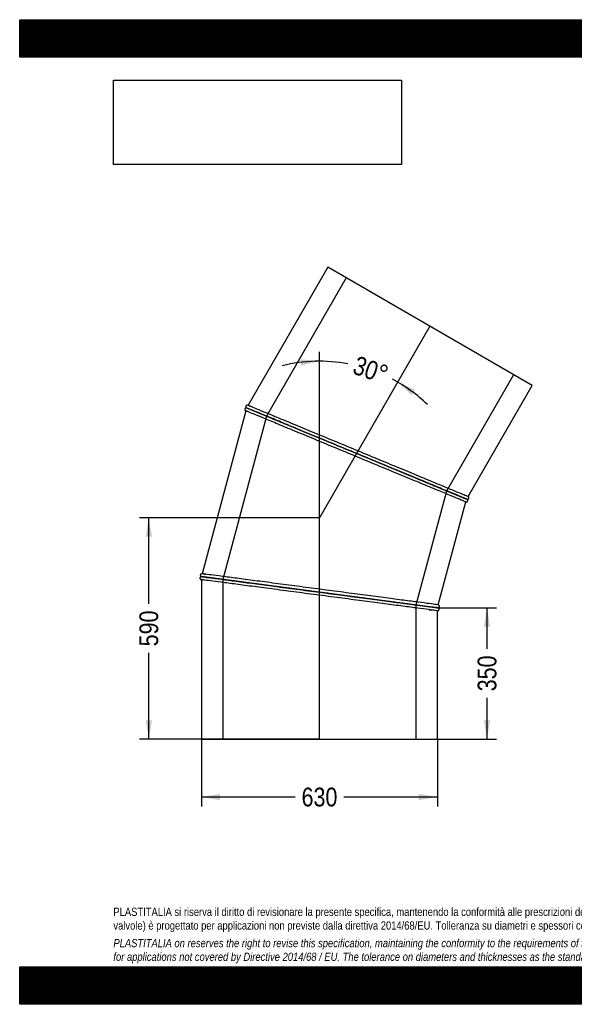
# Model space of a CAD drawing. Header units: millimetres. Extents: x 0 to 3712, y 0 to 2625.
# Tile 1 of 2: x 0 to 1480, y 0 to 2625. Entities that reach past the tile are written whole.
import ezdxf
from ezdxf.enums import TextEntityAlignment as Align
from ezdxf.lldxf.tags import DXFTag

# ---------------------------------------------------------------- set-up
doc = ezdxf.new("R2010")
doc.units = ezdxf.units.MM
doc.header["$LTSCALE"] = 12.5
for name, color, linetype in [('Default', 7, 'Continuous'), ('DV1_Default', 7, 'Continuous'), ('TUBO_X_GOMITO_30', 7, 'Continuous')]:
    doc.layers.add(name, color=color, linetype=linetype)
doc.styles.add('SEACAD_Arial_Narrow', font='ARIALN.TTF')
tags = doc.linetypes.add('HIDDEN2', pattern=[4.7625, 3.175, -1.5875]).pattern_tags.tags
tags[6:7] = [DXFTag(74, 4), DXFTag(75, 0), DXFTag(340, '0'), DXFTag(46, 0.0), DXFTag(50, 0.0), DXFTag(44, 0.0), DXFTag(45, 0.0)]
tags[4:5] = [DXFTag(74, 4), DXFTag(75, 0), DXFTag(340, '0'), DXFTag(46, 0.0), DXFTag(50, 0.0), DXFTag(44, 0.0), DXFTag(45, 0.0)]
tags = doc.linetypes.add('PHANTOM2', pattern=[31.75, 15.875, -3.175, 3.175, -3.175, 3.175, -3.175]).pattern_tags.tags
tags[14:15] = [DXFTag(74, 4), DXFTag(75, 0), DXFTag(340, '0'), DXFTag(46, 0.0), DXFTag(50, 0.0), DXFTag(44, 0.0), DXFTag(45, 0.0)]
tags[12:13] = [DXFTag(74, 4), DXFTag(75, 0), DXFTag(340, '0'), DXFTag(46, 0.0), DXFTag(50, 0.0), DXFTag(44, 0.0), DXFTag(45, 0.0)]
tags[10:11] = [DXFTag(74, 4), DXFTag(75, 0), DXFTag(340, '0'), DXFTag(46, 0.0), DXFTag(50, 0.0), DXFTag(44, 0.0), DXFTag(45, 0.0)]
tags[8:9] = [DXFTag(74, 4), DXFTag(75, 0), DXFTag(340, '0'), DXFTag(46, 0.0), DXFTag(50, 0.0), DXFTag(44, 0.0), DXFTag(45, 0.0)]
tags[6:7] = [DXFTag(74, 4), DXFTag(75, 0), DXFTag(340, '0'), DXFTag(46, 0.0), DXFTag(50, 0.0), DXFTag(44, 0.0), DXFTag(45, 0.0)]
tags[4:5] = [DXFTag(74, 4), DXFTag(75, 0), DXFTag(340, '0'), DXFTag(46, 0.0), DXFTag(50, 0.0), DXFTag(44, 0.0), DXFTag(45, 0.0)]
doc.dimstyles.new('Plastitalia', dxfattribs={"dimtxt": 50, "dimasz": 50, "dimexe": 25, "dimexo": 0, "dimgap": 12.5, "dimtad": 0, "dimdec": 0, "dimtxsty": 'SEACAD_Arial_Narrow', "dimblk1": '_SE_FILLED', "dimblk2": '_SE_FILLED', "dimsah": 1, "dimcen": 25, "dimadec": 0, "dimazin": 0, "dimtfac": 0.8, "dimtdec": 1, "dimtmove": 0, "dimatfit": 3, "dimfxl": 1, "dimtolj": 1, "dimarcsym": 0})
picture_1 = doc.add_image_def('image1.jpg', size_in_pixel=(4302, 1260))

# ---------------------------------------------------------------- blocks, each defined once
blk = doc.blocks.new('SE')
at = {"layer": 'DV1_Default', "color": 7, "linetype": 'PHANTOM2'}
for p in [(1094.6, 1807.6), (799.7, 707.2)]:
    blk.add_line(p, (799.7, 1296.9), dxfattribs=at)
at = {"layer": 'TUBO_X_GOMITO_30', "color": 7, "linetype": 'Continuous'}
for p, q in [((821.8, 1965.1), (609.3, 1597.1)), ((1367.4, 1650.1), (821.8, 1965.1)), ((1196.4, 1353.9), (1367.4, 1650.1)), ((603.2, 1582.4), (486.8, 1147.9)), ((604.7, 1590.2), (604.5, 1590.2)), ((604.5, 1590.2), (605.4, 1590.1)), ((605.3, 1590.2), (605.3, 1590.1)), ((605.3, 1590.1), (899.1, 1468.4)), ((605.3, 1590.1), (899.1, 1468.4)), ((605.3, 1590.1), (605.3, 1590.1)), ((899.1, 1468.4), (899.1, 1468.4)), ((899.1, 1468.4), (1192.4, 1347)), ((899.1, 1468.4), (899.1, 1468.4)), ((899.1, 1468.4), (1080.4, 1393.4)), ((1116.8, 1064.9), (1190.3, 1339.2)), ((1187, 1349.2), (1192.4, 1347)), ((1192.4, 1346.9), (1192.4, 1347)), ((484.8, 1140.2), (484.7, 1140.1)), ((800, 1098.6), (484.7, 1140.1)), ((484.7, 1140.1), (800, 1098.6)), ((484.7, 1140.1), (484.7, 1140.1)), ((484.7, 1132.1), (484.7, 707.2)), ((800, 1098.6), (800, 1098.6)), ((1114.7, 1057.2), (800, 1098.6)), ((800, 1098.6), (800, 1098.6)), ((800, 1098.6), (1114.7, 1057.2)), ((1114.7, 707.2), (1114.7, 1049.1)), ((484.7, 707.2), (1114.7, 707.2))]:
    blk.add_line(p, q, dxfattribs=at)
at = {"layer": 'TUBO_X_GOMITO_30', "color": 7, "linetype": 'HIDDEN2'}
for p, q in [((871.3, 1936.5), (658.6, 1568)), ((1139.1, 1369), (1317.9, 1678.7)), ((604.7, 1590.2), (604.5, 1590.2)), ((658.6, 1568), (541.9, 1132.6)), ((1057.5, 1064.7), (1139.1, 1369)), ((541.9, 1132.6), (541.9, 707.2)), ((1057.5, 707.2), (1057.5, 1064.7))]:
    blk.add_line(p, q, dxfattribs=at)
at = {"layer": 'TUBO_X_GOMITO_30', "color": 7, "linetype": 'Continuous'}
for centre, radius, start, end in [((618.1, 1618.2), 38.8, 246.0858, 247.7074), ((474.5, 1264), 359.4, 67.2998, 68.1199), ((1328.9, 1684.2), 363.8, 247.3014, 248.1165), ((502.1, 1254.1), 123.3, 261.4517, 262.8072), ((442, 784.7), 366, 82.2988, 83.1161), ((1160.3, 1426.1), 371.7, 262.3005, 263.1119), ((1097.3, 934.3), 124.2, 81.454, 82.8079)]:
    blk.add_arc(centre, radius, start, end, dxfattribs=at)
at = {"layer": 'TUBO_X_GOMITO_30', "color": 7, "linetype": 'HIDDEN2'}
for centre, radius, start, end in [((653.1, 1699.6), 127.4, 246.8232, 247.7619), ((1077, 790.7), 269.2, 82.4936, 82.8194)]:
    blk.add_arc(centre, radius, start, end, dxfattribs=at)
at = {"layer": 'TUBO_X_GOMITO_30', "color": 7, "linetype": 'Continuous'}
for points, knots in [([(604.5, 1590.2), (604.1, 1590.2), (603.4, 1590.2), (602.4, 1589.8), (601.6, 1589.2), (600.9, 1588.5), (600.5, 1587.7), (600.3, 1586.7), (600.3, 1585.7), (600.5, 1584.8), (600.9, 1584), (601.6, 1583.2), (602.1, 1582.9), (602.4, 1582.7)], [0, 0, 0, 0, 0.101767, 0.183454, 0.299216, 0.384733, 0.460414, 0.546466, 0.664105, 0.736486, 0.817599, 0.906207, 1, 1, 1, 1]), ([(608.5, 1597.5), (608.1, 1597.5), (607.4, 1597.7), (606.2, 1597.5), (605, 1597), (604.2, 1596.2), (603.7, 1595.4), (603.4, 1594.6), (603.3, 1593.7), (603.4, 1592.8), (603.7, 1591.9), (604.3, 1590.9), (605, 1590.4), (605.4, 1590.1)], [0, 0, 0, 0, 0.095069, 0.180283, 0.316281, 0.41166, 0.47699, 0.544308, 0.635368, 0.699911, 0.780944, 0.880914, 1, 1, 1, 1]), ([(1190.3, 1339.2), (1190.3, 1339.2), (1188.4, 1340), (1180.8, 1343.1), (1175.2, 1345.5), (1160.4, 1351.6), (1151.2, 1355.4), (1129.8, 1364.2), (1117.5, 1369.3), (1090.3, 1380.6), (1075.3, 1386.8), (1043.4, 1400), (1026.4, 1407.1), (991, 1421.7), (972.6, 1429.4), (935, 1444.9), (915.9, 1452.8), (877.6, 1468.7), (858.5, 1476.6), (821, 1492.1), (802.6, 1499.8), (767.1, 1514.5), (750.1, 1521.5), (718.2, 1534.7), (703.3, 1540.9), (682.8, 1549.4), (676.4, 1552.1), (664.1, 1557.1), (658.4, 1559.5), (642.3, 1566.2), (633.2, 1570), (618.4, 1576.1), (612.7, 1578.4), (606.6, 1581), (605, 1581.6), (604.1, 1582)], [0, 0, 0, 0, 0.03125, 0.03125, 0.0625, 0.0625, 0.09375, 0.09375, 0.125, 0.125, 0.15625, 0.15625, 0.1875, 0.1875, 0.21875, 0.21875, 0.25, 0.25, 0.28125, 0.28125, 0.3125, 0.3125, 0.34375, 0.34375, 0.375, 0.375, 0.390625, 0.390625, 0.40625, 0.40625, 0.4375, 0.4375, 0.46875, 0.46875, 0.4877824, 0.4877824, 0.4877824, 0.4877824]), ([(899.1, 1468.4), (880, 1476.4), (860.8, 1484.3), (823.2, 1499.9), (804.8, 1507.5), (769.4, 1522.2), (752.4, 1529.2), (720.4, 1542.5), (705.5, 1548.7), (678.2, 1560), (665.9, 1565.1), (644.4, 1573.9), (635.3, 1577.7), (620.5, 1583.9), (614.8, 1586.2), (607.3, 1589.4), (605.3, 1590.2), (605.3, 1590.2)], [0, 0, 0, 0, 0.0625, 0.0625, 0.125, 0.125, 0.1875, 0.1875, 0.25, 0.25, 0.3125, 0.3125, 0.375, 0.375, 0.4375, 0.4375, 0.5, 0.5, 0.5, 0.5]), ([(605.4, 1590.1), (605.8, 1589.9), (607.6, 1589.1), (614.8, 1586.2), (620.4, 1583.8), (635.3, 1577.7), (644.4, 1573.9), (660.5, 1567.2), (666.3, 1564.9), (678.5, 1559.8), (685, 1557.1), (705.4, 1548.6), (720.4, 1542.4), (752.4, 1529.2), (769.4, 1522.2), (804.8, 1507.5), (823.3, 1499.9), (860.8, 1484.3), (880, 1476.4), (899.1, 1468.4)], [0.5069166, 0.5069166, 0.5069166, 0.5069166, 0.5625, 0.5625, 0.625, 0.625, 0.6875, 0.6875, 0.71875, 0.71875, 0.75, 0.75, 0.8125, 0.8125, 0.875, 0.875, 0.9375, 0.9375, 1, 1, 1, 1]), ([(613.9, 1595.2), (614.2, 1595.1), (614.6, 1594.9), (618.8, 1593.2), (624.5, 1590.8), (639.3, 1584.7), (648.4, 1580.9), (664.5, 1574.3), (670.2, 1571.9), (682.5, 1566.8), (689, 1564.1), (709.4, 1555.7), (724.3, 1549.5), (756.2, 1536.3), (773.3, 1529.2), (808.7, 1514.6), (827.1, 1506.9), (864.6, 1491.4), (883.7, 1483.5), (922, 1467.6), (941.1, 1459.7), (978.7, 1444.1), (997.1, 1436.5), (1032.5, 1421.8), (1049.5, 1414.8), (1081.4, 1401.6), (1096.4, 1395.4), (1123.6, 1384.1), (1135.9, 1379), (1157.3, 1370.1), (1166.5, 1366.3), (1181.3, 1360.2), (1186.9, 1357.8), (1194.5, 1354.7), (1196.4, 1353.9), (1196.4, 1353.9)], [0.5278363, 0.5278363, 0.5278363, 0.5278363, 0.53125, 0.53125, 0.5625, 0.5625, 0.59375, 0.59375, 0.609375, 0.609375, 0.625, 0.625, 0.65625, 0.65625, 0.6875, 0.6875, 0.71875, 0.71875, 0.75, 0.75, 0.78125, 0.78125, 0.8125, 0.8125, 0.84375, 0.84375, 0.875, 0.875, 0.90625, 0.90625, 0.9375, 0.9375, 0.96875, 0.96875, 1, 1, 1, 1]), ([(1187.9, 1348.9), (1187.5, 1349), (1187.1, 1349.2), (1183, 1350.9), (1177.3, 1353.2), (1162.5, 1359.4), (1153.4, 1363.1), (1132, 1372), (1119.7, 1377.1), (1092.5, 1388.4), (1077.5, 1394.5), (1045.6, 1407.8), (1028.6, 1414.8), (993.3, 1429.4), (974.9, 1437.1), (937.3, 1452.6), (918.2, 1460.5), (899.1, 1468.4)], [0.555895, 0.555895, 0.555895, 0.555895, 0.5625, 0.5625, 0.625, 0.625, 0.6875, 0.6875, 0.75, 0.75, 0.8125, 0.8125, 0.875, 0.875, 0.9375, 0.9375, 1, 1, 1, 1]), ([(899.1, 1468.4), (918.2, 1460.5), (937.3, 1452.6), (974.9, 1437.1), (993.2, 1429.4), (1028.6, 1414.8), (1045.6, 1407.7), (1077.5, 1394.5), (1092.4, 1388.3), (1112.9, 1379.9), (1119.3, 1377.2), (1131.5, 1372.1), (1137.3, 1369.8), (1153.3, 1363.1), (1162.5, 1359.3), (1177.3, 1353.2), (1182.9, 1350.8), (1190.5, 1347.7), (1192.4, 1346.9), (1192.4, 1346.9)], [0, 0, 0, 0, 0.0625, 0.0625, 0.125, 0.125, 0.1875, 0.1875, 0.25, 0.25, 0.28125, 0.28125, 0.3125, 0.3125, 0.375, 0.375, 0.4375, 0.4375, 0.4999883, 0.4999883, 0.4999883, 0.4999883]), ([(1194, 1346), (1193.9, 1346.1), (1193.7, 1346.3), (1192.6, 1346.8), (1191.3, 1347.3), (1190, 1347.9), (1188.7, 1348.4), (1187.4, 1349), (1186, 1349.5), (1183.5, 1350.6), (1179.5, 1352.2), (1173.3, 1354.8), (1164.8, 1358.3), (1153.4, 1363.1), (1138.3, 1369.3), (1121.1, 1376.4), (1102.1, 1384.3), (1085.6, 1391.1), (1076.2, 1395), (1073.4, 1396.2)], [0, 0, 0, 0, 0.052311, 0.097756, 0.13635, 0.168108, 0.19336, 0.217202, 0.241395, 0.26594, 0.332545, 0.399287, 0.466029, 0.566122, 0.666218, 0.766315, 0.866413, 0.966514, 1, 1, 1, 1]), ([(1190.2, 1339.2), (1190.7, 1339.1), (1191.6, 1339), (1192.9, 1339.3), (1193.8, 1339.8), (1194.5, 1340.6), (1195.1, 1341.5), (1195.4, 1342.8), (1195.3, 1344), (1194.8, 1345.1), (1194.4, 1345.7), (1194, 1346)], [0, 0, 0, 0, 0.138018, 0.257344, 0.353882, 0.437817, 0.543627, 0.659236, 0.788572, 0.881375, 1, 1, 1, 1]), ([(1193.3, 1346.6), (1193.7, 1346.5), (1194.3, 1346.4), (1195.5, 1346.5), (1196.6, 1347), (1197.4, 1347.7), (1197.8, 1348.4), (1198.2, 1349.2), (1198.4, 1350.1), (1198.4, 1351.1), (1198.1, 1352.1), (1197.4, 1353.2), (1196.8, 1353.7), (1196.3, 1354)], [0, 0, 0, 0, 0.096032, 0.178526, 0.303684, 0.386799, 0.443163, 0.51036, 0.615241, 0.68758, 0.775891, 0.880803, 1, 1, 1, 1]), ([(484.8, 1140.1), (484.4, 1140.1), (483.8, 1140), (482.6, 1139.6), (481.8, 1138.8), (481.2, 1138), (480.9, 1137.2), (480.7, 1136.3), (480.8, 1135.4), (481.1, 1134.4), (481.6, 1133.5), (482.5, 1132.6), (483.3, 1132.4), (483.8, 1132.2)], [0, 0, 0, 0, 0.096032, 0.178526, 0.303684, 0.386799, 0.443163, 0.51036, 0.615241, 0.68758, 0.775891, 0.880803, 1, 1, 1, 1]), ([(485.9, 1148), (485.5, 1148), (484.8, 1147.9), (483.6, 1147.5), (482.7, 1146.7), (482.1, 1145.6), (481.8, 1144.8), (481.8, 1143.9), (481.9, 1143.1), (482.2, 1142.2), (482.7, 1141.4), (483.6, 1140.6), (484.3, 1140.3), (484.8, 1140.1)], [0, 0, 0, 0, 0.095069, 0.180283, 0.316281, 0.41166, 0.47699, 0.544308, 0.635368, 0.699911, 0.780944, 0.880914, 1, 1, 1, 1]), ([(484.7, 1140.1), (484.7, 1140.1), (486.8, 1139.8), (494.9, 1138.7), (501, 1138), (516.9, 1135.9), (526.7, 1134.6), (544, 1132.3), (550.2, 1131.5), (563.3, 1129.8), (570.3, 1128.8), (592.2, 1126), (608.2, 1123.8), (642.5, 1119.3), (660.8, 1116.9), (698.8, 1111.9), (718.6, 1109.3), (758.9, 1104), (779.5, 1101.3), (800, 1098.6)], [0.5, 0.5, 0.5, 0.5, 0.5625, 0.5625, 0.625, 0.625, 0.6875, 0.6875, 0.71875, 0.71875, 0.75, 0.75, 0.8125, 0.8125, 0.875, 0.875, 0.9375, 0.9375, 1, 1, 1, 1]), ([(484.8, 1140.2), (484.8, 1140.2), (486.8, 1139.9), (494.9, 1138.8), (501, 1138), (516.9, 1135.9), (526.7, 1134.6), (544, 1132.3), (550.2, 1131.5), (563.3, 1129.8), (570.3, 1128.9), (592.2, 1126), (608.3, 1123.9), (642.5, 1119.4), (660.8, 1116.9), (698.8, 1111.9), (718.6, 1109.3), (758.9, 1104), (779.5, 1101.3), (800, 1098.6)], [0.5, 0.5, 0.5, 0.5, 0.5625, 0.5625, 0.625, 0.625, 0.6875, 0.6875, 0.71875, 0.71875, 0.75, 0.75, 0.8125, 0.8125, 0.875, 0.875, 0.9375, 0.9375, 1, 1, 1, 1]), ([(1114.7, 1049.1), (1114.7, 1049.1), (1112.7, 1049.4), (1104.6, 1050.5), (1098.5, 1051.3), (1082.6, 1053.4), (1072.8, 1054.7), (1049.8, 1057.7), (1036.6, 1059.4), (1007.4, 1063.3), (991.4, 1065.4), (957.1, 1069.9), (938.8, 1072.3), (900.9, 1077.3), (881.1, 1079.9), (840.8, 1085.2), (820.3, 1087.9), (779.2, 1093.3), (758.7, 1096), (718.4, 1101.3), (698.7, 1103.9), (660.6, 1108.9), (642.4, 1111.3), (608.1, 1115.8), (592.1, 1117.9), (570.2, 1120.8), (563.2, 1121.7), (550.1, 1123.5), (543.9, 1124.3), (526.7, 1126.6), (516.8, 1127.9), (501, 1129.9), (494.9, 1130.7), (489.4, 1131.5), (488.2, 1131.6), (487.3, 1131.7)], [0, 0, 0, 0, 0.03125, 0.03125, 0.0625, 0.0625, 0.09375, 0.09375, 0.125, 0.125, 0.15625, 0.15625, 0.1875, 0.1875, 0.21875, 0.21875, 0.25, 0.25, 0.28125, 0.28125, 0.3125, 0.3125, 0.34375, 0.34375, 0.375, 0.375, 0.390625, 0.390625, 0.40625, 0.40625, 0.4375, 0.4375, 0.46875, 0.46875, 0.4797405, 0.4797405, 0.4797405, 0.4797405]), ([(1116.8, 1064.9), (1116.8, 1064.9), (1114.8, 1065.2), (1106.7, 1066.3), (1100.6, 1067.1), (1084.7, 1069.2), (1074.9, 1070.5), (1051.9, 1073.5), (1038.7, 1075.2), (1009.5, 1079.1), (993.4, 1081.2), (959.2, 1085.7), (940.9, 1088.1), (902.9, 1093.1), (883.2, 1095.7), (842.9, 1101), (822.4, 1103.7), (781.3, 1109.1), (760.8, 1111.8), (720.5, 1117.2), (700.7, 1119.7), (662.7, 1124.8), (644.5, 1127.1), (610.2, 1131.7), (594.2, 1133.8), (572.3, 1136.6), (565.3, 1137.6), (552.2, 1139.3), (546, 1140.1), (528.8, 1142.4), (518.9, 1143.7), (503, 1145.7), (497, 1146.5), (492.5, 1147.1), (492.1, 1147.2), (491.7, 1147.2)], [0, 0, 0, 0, 0.03125, 0.03125, 0.0625, 0.0625, 0.09375, 0.09375, 0.125, 0.125, 0.15625, 0.15625, 0.1875, 0.1875, 0.21875, 0.21875, 0.25, 0.25, 0.28125, 0.28125, 0.3125, 0.3125, 0.34375, 0.34375, 0.375, 0.375, 0.390625, 0.390625, 0.40625, 0.40625, 0.4375, 0.4375, 0.46875, 0.46875, 0.4720158, 0.4720158, 0.4720158, 0.4720158]), ([(800, 1098.6), (820.5, 1095.9), (841, 1093.2), (881.3, 1087.9), (901, 1085.3), (939, 1080.3), (957.2, 1077.9), (991.5, 1073.4), (1007.5, 1071.3), (1029.4, 1068.4), (1036.3, 1067.5), (1049.5, 1065.8), (1055.6, 1065), (1072.9, 1062.7), (1082.7, 1061.4), (1098.6, 1059.3), (1104.6, 1058.5), (1109.1, 1058), (1109.4, 1057.9), (1109.8, 1057.9)], [0, 0, 0, 0, 0.0625, 0.0625, 0.125, 0.125, 0.1875, 0.1875, 0.25, 0.25, 0.28125, 0.28125, 0.3125, 0.3125, 0.375, 0.375, 0.4375, 0.4375, 0.443765, 0.443765, 0.443765, 0.443765]), ([(800, 1098.6), (820.5, 1095.9), (841, 1093.2), (881.3, 1087.9), (901, 1085.3), (939, 1080.3), (957.2, 1077.9), (991.5, 1073.4), (1007.5, 1071.3), (1029.4, 1068.4), (1036.3, 1067.5), (1049.5, 1065.8), (1055.6, 1064.9), (1072.9, 1062.7), (1082.7, 1061.4), (1098.5, 1059.3), (1104.6, 1058.5), (1109.5, 1057.8), (1110.2, 1057.7), (1110.9, 1057.7)], [0, 0, 0, 0, 0.0625, 0.0625, 0.125, 0.125, 0.1875, 0.1875, 0.25, 0.25, 0.28125, 0.28125, 0.3125, 0.3125, 0.375, 0.375, 0.4375, 0.4375, 0.4502923, 0.4502923, 0.4502923, 0.4502923]), ([(1114.7, 1049.1), (1115.1, 1049.2), (1115.7, 1049.2), (1116.9, 1049.7), (1117.8, 1050.5), (1118.4, 1051.5), (1118.7, 1052.4), (1118.8, 1053.2), (1118.7, 1054.1), (1118.3, 1055), (1117.8, 1055.8), (1116.9, 1056.6), (1116.2, 1056.9), (1115.7, 1057)], [0, 0, 0, 0, 0.095069, 0.180283, 0.316281, 0.41166, 0.47699, 0.544308, 0.635368, 0.699911, 0.780944, 0.880914, 1, 1, 1, 1]), ([(1115.7, 1057.1), (1116.1, 1057.1), (1116.8, 1057.1), (1117.9, 1057.6), (1118.8, 1058.3), (1119.3, 1059.2), (1119.6, 1059.9), (1119.8, 1060.8), (1119.8, 1061.8), (1119.5, 1062.8), (1118.9, 1063.6), (1118, 1064.5), (1117.2, 1064.8), (1116.7, 1065)], [0, 0, 0, 0, 0.096032, 0.178526, 0.303684, 0.386799, 0.443163, 0.51036, 0.615241, 0.68758, 0.775891, 0.880803, 1, 1, 1, 1])]:
    blk.add_open_spline(points, degree=3, knots=knots, dxfattribs=at)
at = {"layer": 'TUBO_X_GOMITO_30', "color": 7, "linetype": 'HIDDEN2'}
for points in [[(603.3, 1582.3), (603.2, 1582.4), (603.1, 1582.4), (603, 1582.5)], [(604.1, 1582), (603.5, 1582.2), (603.2, 1582.4), (603.2, 1582.4)], [(603.6, 1582.2), (604.2, 1582), (605.2, 1581.5), (606.8, 1580.9)], [(609.1, 1597.2), (609.2, 1597.2), (609.3, 1597.1), (609.4, 1597)], [(1078.5, 1394.1), (1076.7, 1394.8), (1075, 1395.6), (1073.2, 1396.3)], [(1189.7, 1356.7), (1188.5, 1357.2), (1187.1, 1357.8), (1185.6, 1358.4)], [(1187.8, 1348.9), (1188.2, 1348.7), (1188.5, 1348.6), (1188.8, 1348.5)], [(1192.6, 1346.9), (1192.5, 1346.9), (1192.4, 1347), (1192.3, 1347)], [(484.8, 1132.1), (484.7, 1132.1), (484.6, 1132.1), (484.5, 1132.1)], [(486.6, 1147.9), (486.7, 1147.9), (486.8, 1147.9), (486.9, 1147.9)], [(491.7, 1147.2), (488.5, 1147.7), (486.8, 1147.9), (486.8, 1147.9)], [(487.3, 1131.8), (487.7, 1131.7), (488.1, 1131.6), (488.6, 1131.6)], [(507.3, 1137.2), (504.7, 1137.5), (502.3, 1137.8), (500.2, 1138.1)], [(822.4, 1095.7), (815, 1096.6), (807.5, 1097.6), (800, 1098.6)], [(1092.1, 1052.1), (1094.6, 1051.8), (1097, 1051.5), (1099.1, 1051.2)], [(1104.2, 1058.6), (1102.3, 1058.9), (1100.1, 1059.1), (1097.7, 1059.5)], [(1114.4, 1057.2), (1113.8, 1057.3), (1112.3, 1057.5), (1109.9, 1057.8)], [(1114.6, 1057.1), (1114.8, 1057.1), (1114.9, 1057.1), (1115, 1057.1)], [(1115, 1057.2), (1114.9, 1057.2), (1114.8, 1057.2), (1114.7, 1057.2)]]:
    blk.add_open_spline(points, degree=3, dxfattribs=at)
for points, knots in [([(616.5, 1594.1), (616, 1594.3), (615.5, 1594.5), (611.3, 1596.3), (609.3, 1597.1), (609.3, 1597.1), (610.9, 1596.5), (613.9, 1595.2)], [0.46494228, 0.46494228, 0.46494228, 0.46494228, 0.46875, 0.46875, 0.5, 0.5, 0.52783625, 0.52783625, 0.52783625, 0.52783625]), ([(1192.1, 1347.1), (1192.3, 1347), (1192.4, 1347), (1192.4, 1347), (1190.9, 1347.6), (1187.9, 1348.9)], [0.48637033, 0.48637033, 0.48637033, 0.48637033, 0.5, 0.5, 0.55589498, 0.55589498, 0.55589498, 0.55589498]), ([(1192.4, 1346.9), (1192.4, 1346.9), (1192.4, 1346.9), (1192.4, 1346.9), (1192.3, 1347), (1192.1, 1347.1)], [0.49998828, 0.49998828, 0.49998828, 0.49998828, 0.5, 0.5, 0.5146687, 0.5146687, 0.5146687, 0.5146687]), ([(487.3, 1131.7), (485.6, 1132), (484.7, 1132.1), (484.7, 1132.1), (484.7, 1132.1), (484.7, 1132.1)], [0.47974052, 0.47974052, 0.47974052, 0.47974052, 0.5, 0.5, 0.50000491, 0.50000491, 0.50000491, 0.50000491]), ([(491.7, 1147.2), (492.1, 1147.2), (492.5, 1147.1), (493.4, 1147), (494, 1146.9), (494.5, 1146.9)], [0.527825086, 0.527825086, 0.527825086, 0.527825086, 0.53125, 0.53125, 0.535073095, 0.535073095, 0.535073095, 0.535073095]), ([(1109.8, 1057.9), (1111.3, 1057.7), (1112.4, 1057.5), (1114.2, 1057.3), (1114.8, 1057.2), (1114.8, 1057.2), (1112.7, 1057.5), (1108.1, 1058.1), (1107.5, 1058.2), (1106.8, 1058.2)], [0.443765, 0.443765, 0.443765, 0.443765, 0.46875, 0.46875, 0.5, 0.5, 0.5625, 0.5625, 0.5712012, 0.5712012, 0.5712012, 0.5712012]), ([(1110.9, 1057.7), (1111.8, 1057.5), (1112.6, 1057.4), (1114.2, 1057.2), (1114.7, 1057.1), (1114.7, 1057.1), (1114.7, 1057.1), (1114.7, 1057.1)], [0.45029226, 0.45029226, 0.45029226, 0.45029226, 0.46875, 0.46875, 0.5, 0.5, 0.50000976, 0.50000976, 0.50000976, 0.50000976])]:
    blk.add_open_spline(points, degree=3, knots=knots, dxfattribs=at)
at = {"layer": 'TUBO_X_GOMITO_30', "color": 7, "linetype": 'Continuous'}
blk.add_open_spline([(1192.4, 1346.9), (1193, 1346.8), (1193.6, 1346.4), (1194, 1346)], degree=3, dxfattribs=at)
blk = doc.blocks.new('DMBLK25')
at = {"layer": 'Default', "linetype": 'Continuous'}
for points in [[(534.7, 544.3), (534.7, 560.9), (484.7, 552.6)], [(1064.7, 544.3), (1114.7, 552.6), (1064.7, 560.9)]]:
    blk.add_hatch(color=7, dxfattribs=at).paths.add_polyline_path(points)
at = {"layer": 'Default', "color": 7, "linetype": 'Continuous'}
for p, q in [((484.7, 707.2), (484.7, 527.6)), ((1114.7, 707.2), (1114.7, 527.6)), ((734.5, 552.6), (484.7, 552.6)), ((1114.7, 552.6), (865, 552.6))]:
    blk.add_line(p, q, dxfattribs=at)
at = {"layer": 'Default', "color": 7, "linetype": 'Continuous', "style": 'SEACAD_Arial_Narrow'}
blk.add_text('630', height=50, dxfattribs=at).set_placement((752, 577.6), align=Align.TOP_LEFT)
blk = doc.blocks.new('_SE_FILLED')
at = {"color": 0}
blk.add_line((0, 0), (-1, 0), dxfattribs=at)
blk.add_solid([(0, 0), (-1, -0.1665), (-1, 0.1665), (0, 0)], dxfattribs=at)
blk = doc.blocks.new('DMBLK26')
at = {"layer": 'Default', "linetype": 'Continuous'}
for points in [[(336.2, 1246.9), (352.9, 1246.9), (344.5, 1296.9)], [(336.2, 757.2), (344.5, 707.2), (352.9, 757.2)]]:
    blk.add_hatch(color=7, dxfattribs=at).paths.add_polyline_path(points)
at = {"layer": 'Default', "color": 7, "linetype": 'Continuous'}
for p, q in [((799.7, 1296.9), (319.5, 1296.9)), ((344.5, 1067.3), (344.5, 1296.9)), ((344.5, 707.2), (344.5, 936.8)), ((799.7, 707.2), (319.5, 707.2))]:
    blk.add_line(p, q, dxfattribs=at)
at = {"layer": 'Default', "color": 7, "linetype": 'Continuous', "style": 'SEACAD_Arial_Narrow'}
blk.add_text('590', height=50, rotation=90, dxfattribs=at).set_placement((319.5, 954.3), align=Align.TOP_LEFT)
blk = doc.blocks.new('DMBLK27')
at = {"layer": 'Default', "linetype": 'Continuous'}
for points in [[(750.3, 1703.1), (799.7, 1714.4), (749.3, 1719.8)], [(1054.8, 1637.9), (1008.5, 1658.5), (1045.7, 1624)]]:
    blk.add_hatch(color=7, dxfattribs=at).paths.add_polyline_path(points)
at = {"layer": 'Default', "color": 7, "linetype": 'Continuous'}
blk.add_line((799.7, 1296.9), (799.7, 1739.4), dxfattribs=at)
for start, end in [(79.5868, 103.7211), (46.2789, 62.2445)]:
    blk.add_arc((799.7, 1296.9), 417.6, start, end, dxfattribs=at)
at = {"layer": 'Default', "color": 7, "linetype": 'Continuous', "style": 'SEACAD_Arial_Narrow'}
blk.add_text('30°', height=50, rotation=340.9157, dxfattribs=at).set_placement((901.5, 1730), align=Align.TOP_LEFT)
blk = doc.blocks.new('DMBLK28')
at = {"layer": 'Default', "linetype": 'Continuous'}
for points in [[(1255.1, 1007.2), (1246.7, 1057.2), (1238.4, 1007.2)], [(1255.1, 757.2), (1238.4, 757.2), (1246.7, 707.2)]]:
    blk.add_hatch(color=7, dxfattribs=at).paths.add_polyline_path(points)
at = {"layer": 'Default', "color": 7, "linetype": 'Continuous'}
for p, q in [((1114.7, 1057.2), (1271.7, 1057.2)), ((1246.7, 947.4), (1246.7, 1057.2)), ((1246.7, 707.2), (1246.7, 816.9)), ((1114.7, 707.2), (1271.7, 707.2))]:
    blk.add_line(p, q, dxfattribs=at)
at = {"layer": 'Default', "color": 7, "linetype": 'Continuous', "style": 'SEACAD_Arial_Narrow'}
blk.add_text('350', height=50, rotation=90, dxfattribs=at).set_placement((1221.7, 834.4), align=Align.TOP_LEFT)

msp = doc.modelspace()

# ---------------------------------------------------------------- hatches: boundary and pattern name
at = {"layer": 'Default', "linetype": 'Continuous'}
h = msp.add_hatch(dxfattribs=at)
h.set_pattern_fill('LINE', scale=0.629921, angle=45, style=0)
h.paths.add_polyline_path([(3712.5, 2525), (3712.5, 2625), (0, 2625), (0, 2525)])
for points in [[(3712.5, 2525), (3712.5, 2625), (0, 2625), (0, 2525)], [(3712.5, 0), (3712.5, 100), (0, 100), (0, 0)]]:
    msp.add_hatch(color=7, dxfattribs=at).paths.add_polyline_path(points)
h = msp.add_hatch(dxfattribs=at)
h.set_pattern_fill('LINE', scale=0.629921, angle=45, style=0)
h.paths.add_polyline_path([(3712.5, 0), (3712.5, 100), (0, 100), (0, 0)])

# ---------------------------------------------------------------- linework, layer by layer
at = {"layer": 'Default', "color": 7, "linetype": 'Continuous'}
for p, q in [((0, 2625), (3712.5, 2625)), ((0, 2525), (0, 2625)), ((3712.5, 2525), (0, 2525)), ((0, 100), (3712.5, 100)), ((0, 0), (0, 100)), ((3712.5, 0), (0, 0))]:
    msp.add_line(p, q, dxfattribs=at)

# ---------------------------------------------------------------- block references
at = {"layer": 'Default'}
msp.add_blockref('SE', (0, 0), dxfattribs=at)

# ---------------------------------------------------------------- texts
at = {"layer": 'Default', "insert": (250, 257.5), "char_height": 21.875, "width": 3212.5, "attachment_point": 1}
msp.add_mtext("{\\fArial Narrow|b0||i0||c0|p34;\\C7;\\H21.875;\\W1.;PLASTITALIA si riserva il diritto di revisionare la presente specifica, mantenendo la conformità alle prescrizioni del prodotto, senza alcun preavviso. In caso di assegnazione d'ordine si riserva di compiere una più dettagliata analisi tecnico/qualitativa. Il presente prodotto (ad esclusione delle \\P}{\\fArial Narrow|b0||i0||c0|p34;\\C7;\\H21.875;\\W1.;valvole) è progettato per applicazioni non previste dalla direttiva 2014/68/EU. Tolleranza su diametri e spessori come da normative se applicabile, su lunghezze ±5%, su angoli ±2°, se non diversamente specificato.\\P}{\\fArial Narrow|b0||i0||c0|p34;\\C7;\\H6.25;\\W1.;   \\P}{\\fArial Narrow|b0||i1||c0|p34;\\C7;\\H21.875;\\W1.;PLASTITALIA on reserves the right to revise this specification, maintaining the conformity to the requirements of the product, without any notice. In case of assignation of order on will reserve to make a more detailed analysis technical/qualitative. This product (excluding valves) is designed \\P}{\\fArial Narrow|b0||i1||c0|p34;\\C7;\\H21.875;\\W1.;for applications not covered by Directive 2014/68 / EU. The tolerance on diameters and thicknesses as the standards if applicable, on lengths ± 5%, on angles ± 2 °, unless otherwise indicated.\\P}", dxfattribs=at)

# ---------------------------------------------------------------- dimensions: what is measured, and where the dimension line sits
at = {"layer": 'Default', "color": 7, "linetype": 'Continuous'}
dim = msp.add_angular_dim_2l(base=(907.8, 1700.2), line1=((799.7, 1296.9), (1094.6, 1807.6)), line2=((799.7, 1296.9), (799.7, 707.2)), text='\\A1;<>', dimstyle='Plastitalia', override={"dimadec": 1}, dxfattribs=at)
dim.commit()
dim.dimension.update_dxf_attribs({"geometry": 'DMBLK27', "text_midpoint": (936.3, 1691.5), "dimtype": 162})
for base, p1, p2, angle, picture, middle in [((344.5, 707.2), (799.7, 707.2), (799.7, 1296.9), 90, 'DMBLK26', (344.5, 1002)), ((1246.7, 707.2), (1114.7, 707.2), (1114.7, 1057.2), 90, 'DMBLK28', (1246.7, 882.2)), ((1114.7, 552.6), (1114.7, 707.2), (484.7, 707.2), 180, 'DMBLK25', (799.7, 552.6))]:
    dim = msp.add_linear_dim(base=base, p1=p1, p2=p2, angle=angle, text='\\A1;<>', dimstyle='Plastitalia', dxfattribs=at)
    dim.commit()
    dim.dimension.update_dxf_attribs({"geometry": picture, "text_midpoint": middle, "dimtype": 161})

# ---------------------------------------------------------------- pictures from other files: only their frames are drawn
image = msp.add_image(picture_1, insert=(250, 2238.8), size_in_units=(768.2, 225))
image.dxf.flags = 7

doc.saveas('drawing.dxf')
